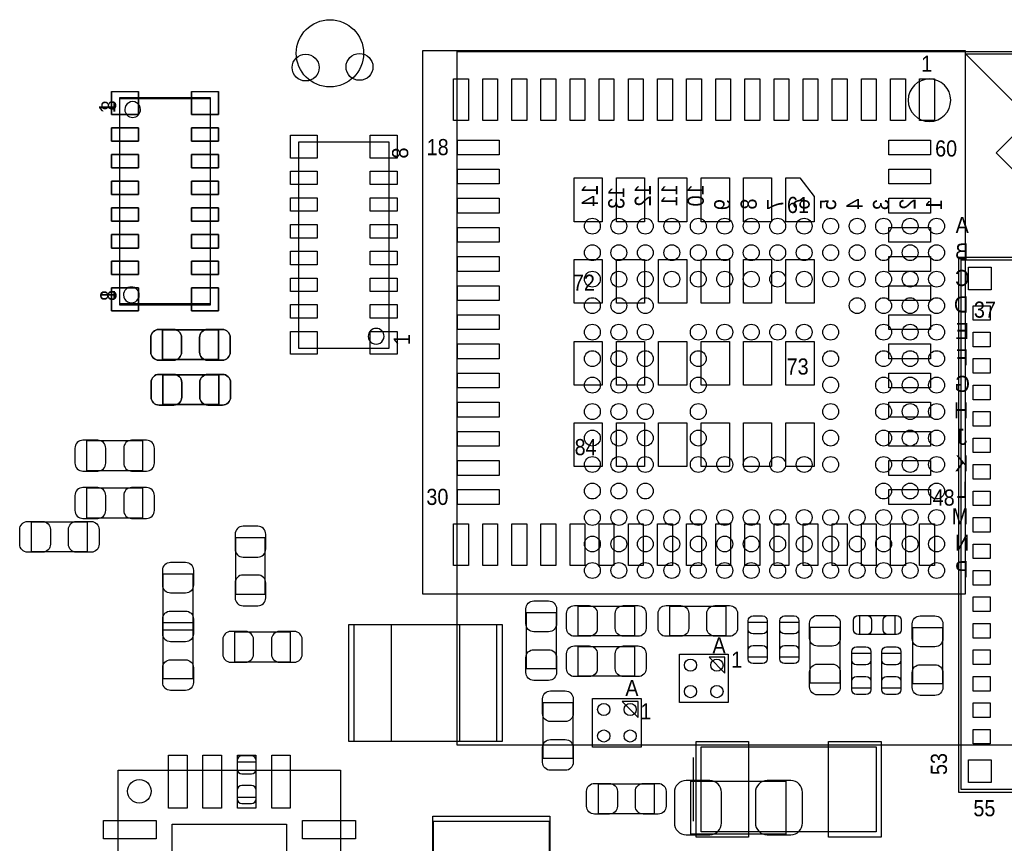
# Model space of a CAD drawing. Extents: x -4.8 to 86.5, y 33.6 to 84.1.
# Tile 8 of 11: x 42.1 to 60.7, y 50.8 to 66.4. Entities that reach past the tile are written whole.
import ezdxf
from ezdxf.enums import TextEntityAlignment as Align

# ---------------------------------------------------------------- set-up
doc = ezdxf.new("R2010")
doc.units = 0
for name, color, linetype in [('PG_ASSEMBLY_BOTTOM', 253, 'CONTINUOUS'), ('PG_ASSEMBLY_TOP', 33, 'CONTINUOUS'), ('PIN_BOTTOM', 211, 'CONTINUOUS'), ('PIN_TOP', 173, 'CONTINUOUS')]:
    doc.layers.add(name, color=color, linetype=linetype)

msp = doc.modelspace()

# ---------------------------------------------------------------- linework, layer by layer
at = {"layer": 'PG_ASSEMBLY_BOTTOM'}
for points in [[(50.37328, 52.655978), (50.37328, 65.756028), (61.973206, 65.756028), (61.973206, 52.655978)], [(61.924438, 63.755016), (61.924438, 65.706244), (59.973464, 65.706244)], [(44.002452, 60.967366), (44.002452, 64.868806), (45.704252, 64.868806), (45.704252, 60.967366)]]:
    msp.add_lwpolyline(points, close=True, dxfattribs=at)
msp.add_lwpolyline([(44.368466, 61.15812, 0.999739), (44.069508, 61.158374, 1.000261), (44.368466, 61.15812)], format="xyb", dxfattribs=at)
for points in [[(45.86605, 59.936888), (45.86605, 60.496704), (44.805854, 60.496704), (44.805854, 59.936888), (45.86605, 59.936888)], [(45.87113, 59.088528), (45.87113, 59.648344), (44.810934, 59.648344), (44.810934, 59.088528), (45.87113, 59.088528)], [(44.43349, 57.843928), (44.43349, 58.403744), (43.373294, 58.403744), (43.373294, 57.843928), (44.43349, 57.843928)], [(44.43349, 56.949848), (44.43349, 57.509664), (43.373294, 57.509664), (43.373294, 56.949848), (44.43349, 56.949848)], [(46.746668, 56.570118), (46.186852, 56.570118), (46.186852, 55.509922), (46.746668, 55.509922), (46.746668, 56.570118)], [(46.1645, 54.79415), (46.1645, 54.234334), (47.224696, 54.234334), (47.224696, 54.79415), (46.1645, 54.79415)], [(46.575218, 52.337462), (46.215046, 52.337462), (46.215046, 51.67757), (46.575218, 51.67757), (46.575218, 52.337462)]]:
    msp.add_lwpolyline(points, dxfattribs=at)
at = {"layer": 'PG_ASSEMBLY_BOTTOM', "const_width": 0.024892}
msp.add_lwpolyline([(56.581802, 50.978054), (56.581802, 51.978306), (54.781958, 51.978306), (54.781958, 50.978054), (56.581802, 50.978054)], dxfattribs=at)
at = {"layer": 'PG_ASSEMBLY_TOP'}
for points in [[(49.718214, 65.767966), (49.718214, 55.51805), (59.96813, 55.51805), (59.96813, 65.767966)], [(44.002452, 64.889126), (45.704252, 64.889126), (45.704252, 60.987686), (44.002452, 60.987686)], [(49.080928, 60.146946), (47.379128, 60.146946), (47.379128, 64.048386), (49.080928, 64.048386)], [(69.939408, 61.868304), (59.839352, 61.868304), (59.839352, 51.768248), (69.939408, 51.768248)], [(55.425848, 54.319678), (55.125874, 54.319678), (55.425848, 54.019704)], [(53.788056, 53.481478), (53.488082, 53.481478), (53.788056, 53.181504)], [(54.977792, 51.024536), (54.977792, 52.624736), (58.279792, 52.624736), (58.279792, 51.024536)]]:
    msp.add_lwpolyline(points, close=True, dxfattribs=at)
for points in [[(59.689492, 64.834008, 1), (58.886852, 64.834008, 1)], [(44.59351, 51.787298, -0.414271), (44.36999, 51.563778, -0.414144), (44.14647, 51.787298, -0.414156), (44.36999, 52.010818, -0.414144)]]:
    msp.add_lwpolyline(points, format="xyb", close=True, dxfattribs=at)
for points in [[(62.344808, 64.55918), (61.087508, 63.30188), (60.54852, 63.840868), (61.80582, 65.098168), (62.344808, 64.55918)], [(59.88939, 51.818286), (59.88939, 61.818266), (69.88937, 61.818266), (69.88937, 51.818286), (59.88939, 51.818286)], [(45.86605, 60.496704), (45.86605, 59.936888), (44.805854, 59.936888), (44.805854, 60.496704), (45.86605, 60.496704)], [(45.87113, 59.648344), (45.87113, 59.088528), (44.810934, 59.088528), (44.810934, 59.648344), (45.87113, 59.648344)], [(44.819824, 55.891176), (45.37964, 55.891176), (45.37964, 54.83098), (44.819824, 54.83098), (44.819824, 55.891176)], [(53.71719, 55.283608), (53.71719, 54.723792), (52.656994, 54.723792), (52.656994, 55.283608), (53.71719, 55.283608)], [(55.44439, 55.283608), (55.44439, 54.723792), (54.384194, 54.723792), (54.384194, 55.283608), (55.44439, 55.283608)], [(51.677824, 55.16118), (52.23764, 55.16118), (52.23764, 54.100984), (51.677824, 54.100984), (51.677824, 55.16118)], [(58.635646, 55.107586), (58.635646, 54.747414), (57.975754, 54.747414), (57.975754, 55.107586), (58.635646, 55.107586)], [(45.37964, 53.910992), (44.819824, 53.910992), (44.819824, 54.971188), (45.37964, 54.971188), (45.37964, 53.910992)], [(48.421036, 52.731416), (51.121056, 52.731416), (51.121056, 54.93131), (48.421036, 54.93131), (48.421036, 52.731416)], [(55.867046, 54.978046), (56.227218, 54.978046), (56.227218, 54.318154), (55.867046, 54.318154), (55.867046, 54.978046)], [(56.463946, 54.978046), (56.824118, 54.978046), (56.824118, 54.318154), (56.463946, 54.318154), (56.463946, 54.978046)], [(57.034684, 54.888638), (57.5945, 54.888638), (57.5945, 53.828442), (57.034684, 53.828442), (57.034684, 54.888638)], [(58.972704, 54.87797), (59.53252, 54.87797), (59.53252, 53.817774), (58.972704, 53.817774), (58.972704, 54.87797)], [(53.71719, 54.521608), (53.71719, 53.961792), (52.656994, 53.961792), (52.656994, 54.521608), (53.71719, 54.521608)], [(54.56682, 54.378606), (55.484776, 54.378606), (55.484776, 53.46065), (54.56682, 53.46065), (54.56682, 54.378606)], [(57.820306, 54.393846), (58.180478, 54.393846), (58.180478, 53.733954), (57.820306, 53.733954), (57.820306, 54.393846)], [(58.389012, 54.393846), (58.749184, 54.393846), (58.749184, 53.733954), (58.389012, 53.733954), (58.389012, 54.393846)], [(51.992784, 53.463698), (52.5526, 53.463698), (52.5526, 52.403502), (51.992784, 52.403502), (51.992784, 53.463698)], [(52.929028, 53.540406), (53.846984, 53.540406), (53.846984, 52.62245), (52.929028, 52.62245), (52.929028, 53.540406)], [(54.827932, 52.424076), (54.827932, 51.225196)], [(43.96994, 52.187348), (48.170084, 52.187348)], [(43.96994, 47.987204), (43.96994, 52.187348)], [(48.170084, 52.187348), (48.170084, 47.987204)], [(52.115466, 48.518826), (52.115466, 51.218846), (49.915572, 51.218846), (49.915572, 48.518826), (52.115466, 48.518826)]]:
    msp.add_lwpolyline(points, dxfattribs=at)
for points in [[(44.39285, 64.658494, 1.000261), (44.093892, 64.65824, 0.999739), (44.39285, 64.658494)], [(48.989488, 60.377578, 0.999739), (48.69053, 60.377832, 1.000261), (48.989488, 60.377578)]]:
    msp.add_lwpolyline(points, format="xyb", dxfattribs=at)
at = {"layer": 'PG_ASSEMBLY_TOP', "const_width": 0.024892}
for points in [[(42.329862, 56.311292), (42.329862, 56.871108), (43.390058, 56.871108), (43.390058, 56.311292), (42.329862, 56.311292)], [(53.0352, 51.366928), (53.0352, 51.926744), (54.095396, 51.926744), (54.095396, 51.366928), (53.0352, 51.366928)]]:
    msp.add_lwpolyline(points, dxfattribs=at)
at = {"layer": 'PIN_BOTTOM'}
for points in [[(44.352972, 64.995806), (43.844972, 64.995806), (43.844972, 64.564006), (44.352972, 64.564006)], [(45.353732, 64.564006), (45.861732, 64.564006), (45.861732, 64.995806), (45.353732, 64.995806)], [(43.844972, 64.061086), (44.352972, 64.061086), (44.352972, 64.315086), (43.844972, 64.315086)], [(45.353732, 64.061086), (45.861732, 64.061086), (45.861732, 64.315086), (45.353732, 64.315086)], [(43.844972, 63.558166), (44.352972, 63.558166), (44.352972, 63.812166), (43.844972, 63.812166)], [(45.353732, 63.558166), (45.861732, 63.558166), (45.861732, 63.812166), (45.353732, 63.812166)], [(43.844972, 63.052706), (44.352972, 63.052706), (44.352972, 63.306706), (43.844972, 63.306706)], [(45.353732, 63.052706), (45.861732, 63.052706), (45.861732, 63.306706), (45.353732, 63.306706)], [(43.844972, 62.549786), (44.352972, 62.549786), (44.352972, 62.803786), (43.844972, 62.803786)], [(45.353732, 62.549786), (45.861732, 62.549786), (45.861732, 62.803786), (45.353732, 62.803786)], [(43.844972, 62.044326), (44.352972, 62.044326), (44.352972, 62.298326), (43.844972, 62.298326)], [(45.353732, 62.044326), (45.861732, 62.044326), (45.861732, 62.298326), (45.353732, 62.298326)], [(43.844972, 61.541406), (44.352972, 61.541406), (44.352972, 61.795406), (43.844972, 61.795406)], [(45.353732, 61.541406), (45.861732, 61.541406), (45.861732, 61.795406), (45.353732, 61.795406)], [(44.352972, 61.289946), (43.844972, 61.289946), (43.844972, 60.858146), (44.352972, 60.858146)], [(45.353732, 60.858146), (45.861732, 60.858146), (45.861732, 61.289946), (45.353732, 61.289946)]]:
    msp.add_lwpolyline(points, close=True, dxfattribs=at)
for points in [[(44.736004, 59.926728), (45.015912, 59.926728, 0.414846), (45.166026, 60.076842), (45.166026, 60.35675, 0.414846), (45.015912, 60.506864), (44.736004, 60.506864, 0.414846), (44.58589, 60.35675), (44.58589, 60.076842, 0.414846)], [(45.9359, 60.506864), (45.655992, 60.506864, 0.414846), (45.505878, 60.35675), (45.505878, 60.076842, 0.414846), (45.655992, 59.926728), (45.9359, 59.926728, 0.414846), (46.086014, 60.076842), (46.086014, 60.35675, 0.414846)], [(44.741084, 59.078368), (45.020992, 59.078368, 0.414846), (45.171106, 59.228482), (45.171106, 59.50839, 0.414846), (45.020992, 59.658504), (44.741084, 59.658504, 0.414846), (44.59097, 59.50839), (44.59097, 59.228482, 0.414846)], [(45.94098, 59.658504), (45.661072, 59.658504, 0.414846), (45.510958, 59.50839), (45.510958, 59.228482, 0.414846), (45.661072, 59.078368), (45.94098, 59.078368, 0.414846), (46.091094, 59.228482), (46.091094, 59.50839, 0.414846)], [(43.303444, 57.833768), (43.583352, 57.833768, 0.414846), (43.733466, 57.983882), (43.733466, 58.26379, 0.414846), (43.583352, 58.413904), (43.303444, 58.413904, 0.414846), (43.15333, 58.26379), (43.15333, 57.983882, 0.414846)], [(44.50334, 58.413904), (44.223432, 58.413904, 0.414846), (44.073318, 58.26379), (44.073318, 57.983882, 0.414846), (44.223432, 57.833768), (44.50334, 57.833768, 0.414846), (44.653454, 57.983882), (44.653454, 58.26379, 0.414846)], [(43.303444, 56.939688), (43.583352, 56.939688, 0.414846), (43.733466, 57.089802), (43.733466, 57.36971, 0.414846), (43.583352, 57.519824), (43.303444, 57.519824, 0.414846), (43.15333, 57.36971), (43.15333, 57.089802, 0.414846)], [(44.50334, 57.519824), (44.223432, 57.519824, 0.414846), (44.073318, 57.36971), (44.073318, 57.089802, 0.414846), (44.223432, 56.939688), (44.50334, 56.939688, 0.414846), (44.653454, 57.089802), (44.653454, 57.36971, 0.414846)], [(46.176692, 56.639968), (46.176692, 56.36006, 0.414846), (46.326806, 56.209946), (46.606714, 56.209946, 0.414846), (46.756828, 56.36006), (46.756828, 56.639968, 0.414846), (46.606714, 56.790082), (46.326806, 56.790082, 0.414846)], [(46.756828, 55.440072), (46.756828, 55.71998, 0.414846), (46.606714, 55.870094), (46.326806, 55.870094, 0.414846), (46.176692, 55.71998), (46.176692, 55.440072, 0.414846), (46.326806, 55.289958), (46.606714, 55.289958, 0.414846)], [(46.09465, 54.224174), (46.374558, 54.224174, 0.414846), (46.524672, 54.374288), (46.524672, 54.654196, 0.414846), (46.374558, 54.80431), (46.09465, 54.80431, 0.414846), (45.944536, 54.654196), (45.944536, 54.374288, 0.414846)], [(47.294546, 54.80431), (47.014638, 54.80431, 0.414846), (46.864524, 54.654196), (46.864524, 54.374288, 0.414846), (47.014638, 54.224174), (47.294546, 54.224174, 0.414846), (47.44466, 54.374288), (47.44466, 54.654196, 0.414846)], [(46.215046, 52.367434), (46.215046, 52.207414, 0.413587), (46.305216, 52.117498), (46.485048, 52.117498, 0.413587), (46.575218, 52.207414), (46.575218, 52.367434, 0.413587), (46.485048, 52.45735), (46.305216, 52.45735, 0.413587)], [(46.575218, 51.647598), (46.575218, 51.807618, 0.413587), (46.485048, 51.897534), (46.305216, 51.897534, 0.413587), (46.215046, 51.807618), (46.215046, 51.647598, 0.413587), (46.305216, 51.557682), (46.485048, 51.557682, 0.413587)], [(54.691788, 50.968148), (55.141876, 50.968148, 0.414414), (55.36184, 51.188112), (55.36184, 51.768248, 0.414414), (55.141876, 51.988212), (54.691788, 51.988212, 0.414414), (54.471824, 51.768248), (54.471824, 51.188112, 0.414414)], [(56.671972, 51.988212), (56.221884, 51.988212, 0.414414), (56.00192, 51.768248), (56.00192, 51.188112, 0.414414), (56.221884, 50.968148), (56.671972, 50.968148, 0.414414), (56.891936, 51.188112), (56.891936, 51.768248, 0.414414)]]:
    msp.add_lwpolyline(points, format="xyb", close=True, dxfattribs=at)
for centre, radius in [((47.510192, 65.451736), 0.254), ((48.526192, 65.464436), 0.254), ((52.92344, 62.45606), 0.149987), ((53.423312, 62.45606), 0.149987), ((53.923438, 62.45606), 0.149987), ((54.42331, 62.45606), 0.149987), ((54.923436, 62.45606), 0.149987), ((55.423308, 62.45606), 0.149987), ((55.923434, 62.45606), 0.149987), ((56.423306, 62.45606), 0.149987), ((56.923432, 62.45606), 0.149987), ((57.423304, 62.45606), 0.149987), ((57.92343, 62.45606), 0.149987), ((58.423302, 62.45606), 0.149987), ((58.923428, 62.45606), 0.149987), ((59.4233, 62.45606), 0.149987), ((52.92344, 61.956188), 0.149987), ((53.423312, 61.956188), 0.149987), ((53.923438, 61.956188), 0.149987), ((54.42331, 61.956188), 0.149987), ((54.923436, 61.956188), 0.149987), ((55.423308, 61.956188), 0.149987), ((55.923434, 61.956188), 0.149987), ((56.423306, 61.956188), 0.149987), ((56.923432, 61.956188), 0.149987), ((57.423304, 61.956188), 0.149987), ((57.92343, 61.956188), 0.149987), ((58.423302, 61.956188), 0.149987), ((58.923428, 61.956188), 0.149987), ((59.4233, 61.956188), 0.149987), ((52.92344, 61.456062), 0.149987), ((53.423312, 61.456062), 0.149987), ((53.923438, 61.456062), 0.149987), ((54.42331, 61.456062), 0.149987), ((54.923436, 61.456062), 0.149987), ((55.423308, 61.456062), 0.149987), ((55.923434, 61.456062), 0.149987), ((56.423306, 61.456062), 0.149987), ((56.923432, 61.456062), 0.149987), ((57.423304, 61.456062), 0.149987), ((57.92343, 61.456062), 0.149987), ((58.423302, 61.456062), 0.149987), ((58.923428, 61.456062), 0.149987), ((59.4233, 61.456062), 0.149987), ((52.92344, 60.95619), 0.149987), ((53.423312, 60.95619), 0.149987), ((53.923438, 60.95619), 0.149987), ((57.92343, 60.95619), 0.149987), ((58.423302, 60.95619), 0.149987), ((58.923428, 60.95619), 0.149987), ((59.4233, 60.95619), 0.149987), ((52.92344, 60.456064), 0.149987), ((53.423312, 60.456064), 0.149987), ((53.923438, 60.456064), 0.149987), ((54.923436, 60.456064), 0.149987), ((55.423308, 60.456064), 0.149987), ((55.923434, 60.456064), 0.149987), ((56.423306, 60.456064), 0.149987), ((56.923432, 60.456064), 0.149987), ((57.423304, 60.456064), 0.149987), ((58.423302, 60.456064), 0.149987), ((58.923428, 60.456064), 0.149987), ((59.4233, 60.456064), 0.149987), ((52.92344, 59.956192), 0.149987), ((53.423312, 59.956192), 0.149987), ((53.923438, 59.956192), 0.149987), ((54.923436, 59.956192), 0.149987), ((57.423304, 59.956192), 0.149987), ((58.423302, 59.956192), 0.149987), ((58.923428, 59.956192), 0.149987), ((59.4233, 59.956192), 0.149987), ((52.92344, 59.456066), 0.149987), ((53.423312, 59.456066), 0.149987), ((53.923438, 59.456066), 0.149987), ((54.923436, 59.456066), 0.149987), ((57.423304, 59.456066), 0.149987), ((58.423302, 59.456066), 0.149987), ((58.923428, 59.456066), 0.149987), ((59.4233, 59.456066), 0.149987), ((52.92344, 58.956194), 0.149987), ((53.423312, 58.956194), 0.149987), ((53.923438, 58.956194), 0.149987), ((54.923436, 58.956194), 0.149987), ((57.423304, 58.956194), 0.149987), ((58.423302, 58.956194), 0.149987), ((58.923428, 58.956194), 0.149987), ((59.4233, 58.956194), 0.149987), ((52.92344, 58.456068), 0.149987), ((53.423312, 58.456068), 0.149987), ((53.923438, 58.456068), 0.149987), ((54.923436, 58.456068), 0.149987), ((57.423304, 58.456068), 0.149987), ((58.423302, 58.456068), 0.149987), ((58.923428, 58.456068), 0.149987), ((59.4233, 58.456068), 0.149987), ((52.92344, 57.956196), 0.149987), ((53.423312, 57.956196), 0.149987), ((53.923438, 57.956196), 0.149987), ((54.923436, 57.956196), 0.149987), ((55.423308, 57.956196), 0.149987), ((55.923434, 57.956196), 0.149987), ((56.423306, 57.956196), 0.149987), ((56.923432, 57.956196), 0.149987), ((57.423304, 57.956196), 0.149987), ((58.423302, 57.956196), 0.149987), ((58.923428, 57.956196), 0.149987), ((59.4233, 57.956196), 0.149987), ((52.92344, 57.45607), 0.149987), ((53.423312, 57.45607), 0.149987), ((53.923438, 57.45607), 0.149987), ((58.423302, 57.45607), 0.149987), ((58.923428, 57.45607), 0.149987), ((59.4233, 57.45607), 0.149987), ((52.92344, 56.956198), 0.149987), ((53.423312, 56.956198), 0.149987), ((53.923438, 56.956198), 0.149987), ((54.42331, 56.956198), 0.149987), ((54.923436, 56.956198), 0.149987), ((55.423308, 56.956198), 0.149987), ((55.923434, 56.956198), 0.149987), ((56.423306, 56.956198), 0.149987), ((56.923432, 56.956198), 0.149987), ((57.423304, 56.956198), 0.149987), ((57.92343, 56.956198), 0.149987), ((58.423302, 56.956198), 0.149987), ((58.923428, 56.956198), 0.149987), ((59.4233, 56.956198), 0.149987), ((52.92344, 56.456072), 0.149987), ((53.423312, 56.456072), 0.149987), ((53.923438, 56.456072), 0.149987), ((54.42331, 56.456072), 0.149987), ((54.923436, 56.456072), 0.149987), ((55.423308, 56.456072), 0.149987), ((55.923434, 56.456072), 0.149987), ((56.423306, 56.456072), 0.149987), ((56.923432, 56.456072), 0.149987), ((57.423304, 56.456072), 0.149987), ((57.92343, 56.456072), 0.149987), ((58.423302, 56.456072), 0.149987), ((58.923428, 56.456072), 0.149987), ((59.4233, 56.456072), 0.149987), ((52.92344, 55.9562), 0.149987), ((53.423312, 55.9562), 0.149987), ((53.923438, 55.9562), 0.149987), ((54.42331, 55.9562), 0.149987), ((54.923436, 55.9562), 0.149987), ((55.423308, 55.9562), 0.149987), ((55.923434, 55.9562), 0.149987), ((56.423306, 55.9562), 0.149987), ((56.923432, 55.9562), 0.149987), ((57.423304, 55.9562), 0.149987), ((57.92343, 55.9562), 0.149987), ((58.423302, 55.9562), 0.149987), ((58.923428, 55.9562), 0.149987), ((59.4233, 55.9562), 0.149987)]:
    msp.add_circle(centre, radius, dxfattribs=at)
at = {"layer": 'PIN_TOP'}
for points in [[(50.583592, 65.237868), (50.583592, 64.450468), (50.304192, 64.450468), (50.304192, 65.237868)], [(51.132232, 65.237868), (51.132232, 64.450468), (50.852832, 64.450468), (50.852832, 65.237868)], [(51.683412, 65.237868), (51.683412, 64.450468), (51.404012, 64.450468), (51.404012, 65.237868)], [(52.232052, 65.237868), (52.232052, 64.450468), (51.952652, 64.450468), (51.952652, 65.237868)], [(52.783232, 65.237868), (52.783232, 64.450468), (52.503832, 64.450468), (52.503832, 65.237868)], [(53.331872, 65.237868), (53.331872, 64.450468), (53.052472, 64.450468), (53.052472, 65.237868)], [(53.883052, 65.237868), (53.883052, 64.450468), (53.603652, 64.450468), (53.603652, 65.237868)], [(54.434232, 65.237868), (54.434232, 64.450468), (54.154832, 64.450468), (54.154832, 65.237868)], [(54.982872, 65.237868), (54.982872, 64.450468), (54.703472, 64.450468), (54.703472, 65.237868)], [(55.531512, 65.237868), (55.531512, 64.450468), (55.252112, 64.450468), (55.252112, 65.237868)], [(56.082692, 65.237868), (56.082692, 64.450468), (55.803292, 64.450468), (55.803292, 65.237868)], [(56.633872, 65.237868), (56.633872, 64.450468), (56.354472, 64.450468), (56.354472, 65.237868)], [(57.182512, 65.237868), (57.182512, 64.450468), (56.903112, 64.450468), (56.903112, 65.237868)], [(57.733692, 65.237868), (57.733692, 64.450468), (57.454292, 64.450468), (57.454292, 65.237868)], [(58.282332, 65.237868), (58.282332, 64.450468), (58.002932, 64.450468), (58.002932, 65.237868)], [(58.833512, 65.237868), (58.833512, 64.450468), (58.554112, 64.450468), (58.554112, 65.237868)], [(59.382152, 65.237868), (59.382152, 64.450468), (59.102752, 64.450468), (59.102752, 65.237868)], [(44.352972, 64.566546), (43.844972, 64.566546), (43.844972, 64.998346), (44.352972, 64.998346)], [(45.353732, 64.998346), (45.861732, 64.998346), (45.861732, 64.566546), (45.353732, 64.566546)], [(43.844972, 64.315086), (44.352972, 64.315086), (44.352972, 64.061086), (43.844972, 64.061086)], [(45.353732, 64.315086), (45.861732, 64.315086), (45.861732, 64.061086), (45.353732, 64.061086)], [(47.729648, 63.743586), (47.221648, 63.743586), (47.221648, 64.175386), (47.729648, 64.175386)], [(48.730408, 64.175386), (49.238408, 64.175386), (49.238408, 63.743586), (48.730408, 63.743586)], [(50.375312, 64.082168), (51.162712, 64.082168), (51.162712, 63.802768), (50.375312, 63.802768)], [(58.523632, 64.082168), (59.311032, 64.082168), (59.311032, 63.802768), (58.523632, 63.802768)], [(43.844972, 63.812166), (44.352972, 63.812166), (44.352972, 63.558166), (43.844972, 63.558166)], [(45.353732, 63.812166), (45.861732, 63.812166), (45.861732, 63.558166), (45.353732, 63.558166)], [(47.729648, 63.240666), (47.221648, 63.240666), (47.221648, 63.494666), (47.729648, 63.494666)], [(49.238408, 63.240666), (48.730408, 63.240666), (48.730408, 63.494666), (49.238408, 63.494666)], [(50.375312, 63.533528), (51.162712, 63.533528), (51.162712, 63.254128), (50.375312, 63.254128)], [(58.523632, 63.533528), (59.311032, 63.533528), (59.311032, 63.254128), (58.523632, 63.254128)], [(43.844972, 63.306706), (44.352972, 63.306706), (44.352972, 63.052706), (43.844972, 63.052706)], [(45.353732, 63.306706), (45.861732, 63.306706), (45.861732, 63.052706), (45.353732, 63.052706)], [(53.110892, 63.367158), (53.110892, 62.541658), (52.577492, 62.541658), (52.577492, 63.367158)], [(53.910992, 63.367158), (53.910992, 62.541658), (53.377592, 62.541658), (53.377592, 63.367158)], [(54.708552, 63.367158), (54.708552, 62.541658), (54.175152, 62.541658), (54.175152, 63.367158)], [(55.511192, 63.367158), (55.511192, 62.541658), (54.977792, 62.541658), (54.977792, 63.367158)], [(56.308752, 63.367158), (56.308752, 62.541658), (55.775352, 62.541658), (55.775352, 63.367158)], [(56.575452, 63.367158), (56.842152, 63.367158), (57.108852, 63.017908), (57.108852, 62.541658), (56.575452, 62.541658)], [(47.729648, 62.737746), (47.221648, 62.737746), (47.221648, 62.991746), (47.729648, 62.991746)], [(49.238408, 62.737746), (48.730408, 62.737746), (48.730408, 62.991746), (49.238408, 62.991746)], [(50.375312, 62.982348), (51.162712, 62.982348), (51.162712, 62.702948), (50.375312, 62.702948)], [(58.523632, 62.982348), (59.311032, 62.982348), (59.311032, 62.702948), (58.523632, 62.702948)], [(43.844972, 62.803786), (44.352972, 62.803786), (44.352972, 62.549786), (43.844972, 62.549786)], [(45.353732, 62.803786), (45.861732, 62.803786), (45.861732, 62.549786), (45.353732, 62.549786)], [(47.729648, 62.232286), (47.221648, 62.232286), (47.221648, 62.486286), (47.729648, 62.486286)], [(49.238408, 62.232286), (48.730408, 62.232286), (48.730408, 62.486286), (49.238408, 62.486286)], [(43.844972, 62.298326), (44.352972, 62.298326), (44.352972, 62.044326), (43.844972, 62.044326)], [(45.353732, 62.298326), (45.861732, 62.298326), (45.861732, 62.044326), (45.353732, 62.044326)], [(50.375312, 62.433708), (51.162712, 62.433708), (51.162712, 62.154308), (50.375312, 62.154308)], [(58.523632, 62.433708), (59.311032, 62.433708), (59.311032, 62.154308), (58.523632, 62.154308)], [(47.729648, 61.729366), (47.221648, 61.729366), (47.221648, 61.983366), (47.729648, 61.983366)], [(49.238408, 61.729366), (48.730408, 61.729366), (48.730408, 61.983366), (49.238408, 61.983366)], [(43.844972, 61.795406), (44.352972, 61.795406), (44.352972, 61.541406), (43.844972, 61.541406)], [(45.353732, 61.795406), (45.861732, 61.795406), (45.861732, 61.541406), (45.353732, 61.541406)], [(50.375312, 61.882528), (51.162712, 61.882528), (51.162712, 61.603128), (50.375312, 61.603128)], [(53.110892, 61.830458), (53.110892, 61.004958), (52.577492, 61.004958), (52.577492, 61.830458)], [(53.910992, 61.830458), (53.910992, 61.004958), (53.377592, 61.004958), (53.377592, 61.830458)], [(54.708552, 61.830458), (54.708552, 61.004958), (54.175152, 61.004958), (54.175152, 61.830458)], [(55.511192, 61.830458), (55.511192, 61.004958), (54.977792, 61.004958), (54.977792, 61.830458)], [(56.308752, 61.830458), (56.308752, 61.004958), (55.775352, 61.004958), (55.775352, 61.830458)], [(57.108852, 61.830458), (57.108852, 61.004958), (56.575452, 61.004958), (56.575452, 61.830458)], [(58.523632, 61.882528), (59.311032, 61.882528), (59.311032, 61.603128), (58.523632, 61.603128)], [(60.028201, 61.679963), (60.452127, 61.679963), (60.452127, 61.256037), (60.028201, 61.256037)], [(47.729648, 61.223906), (47.221648, 61.223906), (47.221648, 61.477906), (47.729648, 61.477906)], [(49.238408, 61.223906), (48.730408, 61.223906), (48.730408, 61.477906), (49.238408, 61.477906)], [(44.352972, 60.860686), (43.844972, 60.860686), (43.844972, 61.292486), (44.352972, 61.292486)], [(45.353732, 61.292486), (45.861732, 61.292486), (45.861732, 60.860686), (45.353732, 60.860686)], [(50.375312, 61.331348), (51.162712, 61.331348), (51.162712, 61.051948), (50.375312, 61.051948)], [(58.523632, 61.331348), (59.311032, 61.331348), (59.311032, 61.051948), (58.523632, 61.051948)], [(47.729648, 60.720986), (47.221648, 60.720986), (47.221648, 60.974986), (47.729648, 60.974986)], [(49.238408, 60.720986), (48.730408, 60.720986), (48.730408, 60.974986), (49.238408, 60.974986)], [(60.111894, 60.955809), (60.437014, 60.955809), (60.437014, 60.680727), (60.111894, 60.680727)], [(50.375312, 60.782708), (51.162712, 60.782708), (51.162712, 60.503308), (50.375312, 60.503308)], [(58.523632, 60.782708), (59.311032, 60.782708), (59.311032, 60.503308), (58.523632, 60.503308)], [(47.729648, 60.037726), (47.221648, 60.037726), (47.221648, 60.469526), (47.729648, 60.469526)], [(48.730408, 60.469526), (49.238408, 60.469526), (49.238408, 60.037726), (48.730408, 60.037726)], [(60.111894, 60.455937), (60.437014, 60.455937), (60.437014, 60.180855), (60.111894, 60.180855)], [(53.110892, 60.281058), (53.110892, 59.455558), (52.577492, 59.455558), (52.577492, 60.281058)], [(53.910992, 60.281058), (53.910992, 59.455558), (53.377592, 59.455558), (53.377592, 60.281058)], [(54.708552, 60.281058), (54.708552, 59.455558), (54.175152, 59.455558), (54.175152, 60.281058)], [(55.511192, 60.281058), (55.511192, 59.455558), (54.977792, 59.455558), (54.977792, 60.281058)], [(56.308752, 60.281058), (56.308752, 59.455558), (55.775352, 59.455558), (55.775352, 60.281058)], [(57.108852, 60.281058), (57.108852, 59.455558), (56.575452, 59.455558), (56.575452, 60.281058)], [(50.375312, 60.234068), (51.162712, 60.234068), (51.162712, 59.954668), (50.375312, 59.954668)], [(58.523632, 60.234068), (59.311032, 60.234068), (59.311032, 59.954668), (58.523632, 59.954668)], [(60.111894, 59.955811), (60.437014, 59.955811), (60.437014, 59.680729), (60.111894, 59.680729)], [(50.375312, 59.682888), (51.162712, 59.682888), (51.162712, 59.403488), (50.375312, 59.403488)], [(58.523632, 59.682888), (59.311032, 59.682888), (59.311032, 59.403488), (58.523632, 59.403488)], [(60.111894, 59.455939), (60.437014, 59.455939), (60.437014, 59.180857), (60.111894, 59.180857)], [(50.375312, 59.131708), (51.162712, 59.131708), (51.162712, 58.852308), (50.375312, 58.852308)], [(58.523632, 59.131708), (59.311032, 59.131708), (59.311032, 58.852308), (58.523632, 58.852308)], [(60.111894, 58.955813), (60.437014, 58.955813), (60.437014, 58.680731), (60.111894, 58.680731)], [(50.375312, 58.583068), (51.162712, 58.583068), (51.162712, 58.303668), (50.375312, 58.303668)], [(53.110892, 58.744358), (53.110892, 57.918858), (52.577492, 57.918858), (52.577492, 58.744358)], [(53.910992, 58.744358), (53.910992, 57.918858), (53.377592, 57.918858), (53.377592, 58.744358)], [(54.708552, 58.744358), (54.708552, 57.918858), (54.175152, 57.918858), (54.175152, 58.744358)], [(55.511192, 58.744358), (55.511192, 57.918858), (54.977792, 57.918858), (54.977792, 58.744358)], [(56.308752, 58.744358), (56.308752, 57.918858), (55.775352, 57.918858), (55.775352, 58.744358)], [(57.108852, 58.744358), (57.108852, 57.918858), (56.575452, 57.918858), (56.575452, 58.744358)], [(58.523632, 58.583068), (59.311032, 58.583068), (59.311032, 58.303668), (58.523632, 58.303668)], [(60.111894, 58.455941), (60.437014, 58.455941), (60.437014, 58.180859), (60.111894, 58.180859)], [(50.375312, 58.031888), (51.162712, 58.031888), (51.162712, 57.752488), (50.375312, 57.752488)], [(58.523632, 58.031888), (59.311032, 58.031888), (59.311032, 57.752488), (58.523632, 57.752488)], [(60.111894, 57.955815), (60.437014, 57.955815), (60.437014, 57.680733), (60.111894, 57.680733)], [(50.375312, 57.483248), (51.162712, 57.483248), (51.162712, 57.203848), (50.375312, 57.203848)], [(58.523632, 57.483248), (59.311032, 57.483248), (59.311032, 57.203848), (58.523632, 57.203848)], [(60.111894, 57.455943), (60.437014, 57.455943), (60.437014, 57.180861), (60.111894, 57.180861)], [(60.111894, 56.955817), (60.437014, 56.955817), (60.437014, 56.680735), (60.111894, 56.680735)], [(50.583592, 56.835548), (50.583592, 56.048148), (50.304192, 56.048148), (50.304192, 56.835548)], [(51.132232, 56.835548), (51.132232, 56.048148), (50.852832, 56.048148), (50.852832, 56.835548)], [(51.683412, 56.835548), (51.683412, 56.048148), (51.404012, 56.048148), (51.404012, 56.835548)], [(52.232052, 56.835548), (52.232052, 56.048148), (51.952652, 56.048148), (51.952652, 56.835548)], [(52.783232, 56.835548), (52.783232, 56.048148), (52.503832, 56.048148), (52.503832, 56.835548)], [(53.331872, 56.835548), (53.331872, 56.048148), (53.052472, 56.048148), (53.052472, 56.835548)], [(53.883052, 56.835548), (53.883052, 56.048148), (53.603652, 56.048148), (53.603652, 56.835548)], [(54.434232, 56.835548), (54.434232, 56.048148), (54.154832, 56.048148), (54.154832, 56.835548)], [(54.982872, 56.835548), (54.982872, 56.048148), (54.703472, 56.048148), (54.703472, 56.835548)], [(55.531512, 56.835548), (55.531512, 56.048148), (55.252112, 56.048148), (55.252112, 56.835548)], [(56.082692, 56.835548), (56.082692, 56.048148), (55.803292, 56.048148), (55.803292, 56.835548)], [(56.633872, 56.835548), (56.633872, 56.048148), (56.354472, 56.048148), (56.354472, 56.835548)], [(57.182512, 56.835548), (57.182512, 56.048148), (56.903112, 56.048148), (56.903112, 56.835548)], [(57.733692, 56.835548), (57.733692, 56.048148), (57.454292, 56.048148), (57.454292, 56.835548)], [(58.282332, 56.835548), (58.282332, 56.048148), (58.002932, 56.048148), (58.002932, 56.835548)], [(58.833512, 56.835548), (58.833512, 56.048148), (58.554112, 56.048148), (58.554112, 56.835548)], [(59.382152, 56.835548), (59.382152, 56.048148), (59.102752, 56.048148), (59.102752, 56.835548)], [(60.111894, 56.455691), (60.437014, 56.455691), (60.437014, 56.180609), (60.111894, 56.180609)], [(60.111894, 55.955819), (60.437014, 55.955819), (60.437014, 55.680737), (60.111894, 55.680737)], [(60.111894, 55.455693), (60.437014, 55.455693), (60.437014, 55.180611), (60.111894, 55.180611)], [(48.321976, 52.72659), (48.321976, 54.93639), (49.122076, 54.93639), (49.122076, 52.72659)], [(50.420016, 52.72659), (50.420016, 54.93639), (51.220116, 54.93639), (51.220116, 52.72659)], [(60.111894, 54.955821), (60.437014, 54.955821), (60.437014, 54.680739), (60.111894, 54.680739)], [(60.111894, 54.455695), (60.437014, 54.455695), (60.437014, 54.180613), (60.111894, 54.180613)], [(60.111894, 53.955823), (60.437014, 53.955823), (60.437014, 53.680741), (60.111894, 53.680741)], [(60.111894, 53.455697), (60.437014, 53.455697), (60.437014, 53.180615), (60.111894, 53.180615)], [(60.111894, 52.955825), (60.437014, 52.955825), (60.437014, 52.680743), (60.111894, 52.680743)], [(54.883812, 50.922936), (54.883812, 52.726336), (55.874412, 52.726336), (55.874412, 50.922936)], [(57.383172, 50.922936), (57.383172, 52.726336), (58.373772, 52.726336), (58.373772, 50.922936)], [(44.9199, 51.467258), (44.9199, 52.467256), (45.269912, 52.467256), (45.269912, 51.467258)], [(45.569886, 51.467258), (45.569886, 52.467256), (45.919898, 52.467256), (45.919898, 51.467258)], [(46.220126, 51.467258), (46.220126, 52.467256), (46.570138, 52.467256), (46.570138, 51.467258)], [(46.870112, 51.467258), (46.870112, 52.467256), (47.220124, 52.467256), (47.220124, 51.467258)], [(60.027566, 51.956462), (60.027566, 52.380388), (60.451492, 52.380388), (60.451492, 51.956462)], [(52.120292, 50.517806), (49.910492, 50.517806), (49.910492, 51.317906), (52.120292, 51.317906)], [(43.689778, 50.887376), (43.689778, 51.237388), (44.689776, 51.237388), (44.689776, 50.887376)], [(44.990004, 49.007268), (44.990004, 51.167284), (47.15002, 51.167284), (47.15002, 49.007268)], [(47.449994, 50.887376), (47.449994, 51.237388), (48.449992, 51.237388), (48.449992, 50.887376)]]:
    msp.add_lwpolyline(points, close=True, dxfattribs=at)
for points in [[(44.736004, 60.506864), (45.015912, 60.506864, -0.414846), (45.166026, 60.35675), (45.166026, 60.076842, -0.414846), (45.015912, 59.926728), (44.736004, 59.926728, -0.414846), (44.58589, 60.076842), (44.58589, 60.35675, -0.414846)], [(45.9359, 59.926728), (45.655992, 59.926728, -0.414846), (45.505878, 60.076842), (45.505878, 60.35675, -0.414846), (45.655992, 60.506864), (45.9359, 60.506864, -0.414846), (46.086014, 60.35675), (46.086014, 60.076842, -0.414846)], [(44.741084, 59.658504), (45.020992, 59.658504, -0.414846), (45.171106, 59.50839), (45.171106, 59.228482, -0.414846), (45.020992, 59.078368), (44.741084, 59.078368, -0.414846), (44.59097, 59.228482), (44.59097, 59.50839, -0.414846)], [(45.94098, 59.078368), (45.661072, 59.078368, -0.414846), (45.510958, 59.228482), (45.510958, 59.50839, -0.414846), (45.661072, 59.658504), (45.94098, 59.658504, -0.414846), (46.091094, 59.50839), (46.091094, 59.228482, -0.414846)], [(42.260012, 56.881268), (42.53992, 56.881268, -0.414846), (42.690034, 56.731154), (42.690034, 56.451246, -0.414846), (42.53992, 56.301132), (42.260012, 56.301132, -0.414846), (42.109898, 56.451246), (42.109898, 56.731154, -0.414846)], [(43.459908, 56.301132), (43.18, 56.301132, -0.414846), (43.029886, 56.451246), (43.029886, 56.731154, -0.414846), (43.18, 56.881268), (43.459908, 56.881268, -0.414846), (43.610022, 56.731154), (43.610022, 56.451246, -0.414846)], [(45.3898, 55.961026), (45.3898, 55.681118, -0.414846), (45.239686, 55.531004), (44.959778, 55.531004, -0.414846), (44.809664, 55.681118), (44.809664, 55.961026, -0.414846), (44.959778, 56.11114), (45.239686, 56.11114, -0.414846)], [(52.2478, 55.23103), (52.2478, 54.951122, -0.414846), (52.097686, 54.801008), (51.817778, 54.801008, -0.414846), (51.667664, 54.951122), (51.667664, 55.23103, -0.414846), (51.817778, 55.381144), (52.097686, 55.381144, -0.414846)], [(52.587144, 55.293768), (52.867052, 55.293768, -0.414846), (53.017166, 55.143654), (53.017166, 54.863746, -0.414846), (52.867052, 54.713632), (52.587144, 54.713632, -0.414846), (52.43703, 54.863746), (52.43703, 55.143654, -0.414846)], [(53.78704, 54.713632), (53.507132, 54.713632, -0.414846), (53.357018, 54.863746), (53.357018, 55.143654, -0.414846), (53.507132, 55.293768), (53.78704, 55.293768, -0.414846), (53.937154, 55.143654), (53.937154, 54.863746, -0.414846)], [(54.314344, 55.293768), (54.594252, 55.293768, -0.414846), (54.744366, 55.143654), (54.744366, 54.863746, -0.414846), (54.594252, 54.713632), (54.314344, 54.713632, -0.414846), (54.16423, 54.863746), (54.16423, 55.143654, -0.414846)], [(55.51424, 54.713632), (55.234332, 54.713632, -0.414846), (55.084218, 54.863746), (55.084218, 55.143654, -0.414846), (55.234332, 55.293768), (55.51424, 55.293768, -0.414846), (55.664354, 55.143654), (55.664354, 54.863746, -0.414846)], [(44.809664, 54.76113), (44.809664, 55.041038, -0.414846), (44.959778, 55.191152), (45.239686, 55.191152, -0.414846), (45.3898, 55.041038), (45.3898, 54.76113, -0.414846), (45.239686, 54.611016), (44.959778, 54.611016, -0.414846)], [(45.3898, 55.041038), (45.3898, 54.76113, -0.414846), (45.239686, 54.611016), (44.959778, 54.611016, -0.414846), (44.809664, 54.76113), (44.809664, 55.041038, -0.414846), (44.959778, 55.191152), (45.239686, 55.191152, -0.414846)], [(56.227218, 55.008018), (56.227218, 54.847998, -0.413587), (56.137048, 54.758082), (55.957216, 54.758082, -0.413587), (55.867046, 54.847998), (55.867046, 55.008018, -0.413587), (55.957216, 55.097934), (56.137048, 55.097934, -0.413587)], [(56.824118, 55.008018), (56.824118, 54.847998, -0.413587), (56.733948, 54.758082), (56.554116, 54.758082, -0.413587), (56.463946, 54.847998), (56.463946, 55.008018, -0.413587), (56.554116, 55.097934), (56.733948, 55.097934, -0.413587)], [(57.60466, 54.958488), (57.60466, 54.67858, -0.414846), (57.454546, 54.528466), (57.174638, 54.528466, -0.414846), (57.024524, 54.67858), (57.024524, 54.958488, -0.414846), (57.174638, 55.108602), (57.454546, 55.108602, -0.414846)], [(57.945782, 55.107586), (58.105802, 55.107586, -0.413587), (58.195718, 55.017416), (58.195718, 54.837584, -0.413587), (58.105802, 54.747414), (57.945782, 54.747414, -0.413587), (57.855866, 54.837584), (57.855866, 55.017416, -0.413587)], [(58.665618, 54.747414), (58.505598, 54.747414, -0.413587), (58.415682, 54.837584), (58.415682, 55.017416, -0.413587), (58.505598, 55.107586), (58.665618, 55.107586, -0.413587), (58.755534, 55.017416), (58.755534, 54.837584, -0.413587)], [(59.54268, 54.94782), (59.54268, 54.667912, -0.414846), (59.392566, 54.517798), (59.112658, 54.517798, -0.414846), (58.962544, 54.667912), (58.962544, 54.94782, -0.414846), (59.112658, 55.097934), (59.392566, 55.097934, -0.414846)], [(52.587144, 54.531768), (52.867052, 54.531768, -0.414846), (53.017166, 54.381654), (53.017166, 54.101746, -0.414846), (52.867052, 53.951632), (52.587144, 53.951632, -0.414846), (52.43703, 54.101746), (52.43703, 54.381654, -0.414846)], [(53.78704, 53.951632), (53.507132, 53.951632, -0.414846), (53.357018, 54.101746), (53.357018, 54.381654, -0.414846), (53.507132, 54.531768), (53.78704, 54.531768, -0.414846), (53.937154, 54.381654), (53.937154, 54.101746, -0.414846)], [(55.867046, 54.288182), (55.867046, 54.448202, -0.413587), (55.957216, 54.538118), (56.137048, 54.538118, -0.413587), (56.227218, 54.448202), (56.227218, 54.288182, -0.413587), (56.137048, 54.198266), (55.957216, 54.198266, -0.413587)], [(56.463946, 54.288182), (56.463946, 54.448202, -0.413587), (56.554116, 54.538118), (56.733948, 54.538118, -0.413587), (56.824118, 54.448202), (56.824118, 54.288182, -0.413587), (56.733948, 54.198266), (56.554116, 54.198266, -0.413587)], [(58.180478, 54.423818), (58.180478, 54.263798, -0.413587), (58.090308, 54.173882), (57.910476, 54.173882, -0.413587), (57.820306, 54.263798), (57.820306, 54.423818, -0.413587), (57.910476, 54.513734), (58.090308, 54.513734, -0.413587)], [(58.749184, 54.423818), (58.749184, 54.263798, -0.413587), (58.659014, 54.173882), (58.479182, 54.173882, -0.413587), (58.389012, 54.263798), (58.389012, 54.423818, -0.413587), (58.479182, 54.513734), (58.659014, 54.513734, -0.413587)], [(51.667664, 54.031134), (51.667664, 54.311042, -0.414846), (51.817778, 54.461156), (52.097686, 54.461156, -0.414846), (52.2478, 54.311042), (52.2478, 54.031134, -0.414846), (52.097686, 53.88102), (51.817778, 53.88102, -0.414846)], [(44.809664, 53.841142), (44.809664, 54.12105, -0.414846), (44.959778, 54.271164), (45.239686, 54.271164, -0.414846), (45.3898, 54.12105), (45.3898, 53.841142, -0.414846), (45.239686, 53.691028), (44.959778, 53.691028, -0.414846)], [(57.024524, 53.758592), (57.024524, 54.0385, -0.414846), (57.174638, 54.188614), (57.454546, 54.188614, -0.414846), (57.60466, 54.0385), (57.60466, 53.758592, -0.414846), (57.454546, 53.608478), (57.174638, 53.608478, -0.414846)], [(58.962544, 53.747924), (58.962544, 54.027832, -0.414846), (59.112658, 54.177946), (59.392566, 54.177946, -0.414846), (59.54268, 54.027832), (59.54268, 53.747924, -0.414846), (59.392566, 53.59781), (59.112658, 53.59781, -0.414846)], [(57.820306, 53.703982), (57.820306, 53.864002, -0.413587), (57.910476, 53.953918), (58.090308, 53.953918, -0.413587), (58.180478, 53.864002), (58.180478, 53.703982, -0.413587), (58.090308, 53.614066), (57.910476, 53.614066, -0.413587)], [(58.389012, 53.703982), (58.389012, 53.864002, -0.413587), (58.479182, 53.953918), (58.659014, 53.953918, -0.413587), (58.749184, 53.864002), (58.749184, 53.703982, -0.413587), (58.659014, 53.614066), (58.479182, 53.614066, -0.413587)], [(52.56276, 53.533548), (52.56276, 53.25364, -0.414846), (52.412646, 53.103526), (52.132738, 53.103526, -0.414846), (51.982624, 53.25364), (51.982624, 53.533548, -0.414846), (52.132738, 53.683662), (52.412646, 53.683662, -0.414846)], [(51.982624, 52.333652), (51.982624, 52.61356, -0.414846), (52.132738, 52.763674), (52.412646, 52.763674, -0.414846), (52.56276, 52.61356), (52.56276, 52.333652, -0.414846), (52.412646, 52.183538), (52.132738, 52.183538, -0.414846)], [(52.96535, 51.936904), (53.245258, 51.936904, -0.414846), (53.395372, 51.78679), (53.395372, 51.506882, -0.414846), (53.245258, 51.356768), (52.96535, 51.356768, -0.414846), (52.815236, 51.506882), (52.815236, 51.78679, -0.414846)], [(54.165246, 51.356768), (53.885338, 51.356768, -0.414846), (53.735224, 51.506882), (53.735224, 51.78679, -0.414846), (53.885338, 51.936904), (54.165246, 51.936904, -0.414846), (54.31536, 51.78679), (54.31536, 51.506882, -0.414846)]]:
    msp.add_lwpolyline(points, format="xyb", close=True, dxfattribs=at)
for centre, radius in [((47.9679, 65.71996), 0.635), ((54.775862, 54.169564), 0.115062), ((55.275734, 54.169564), 0.115062), ((54.775862, 53.669692), 0.115062), ((55.275734, 53.669692), 0.115062), ((53.13807, 53.331364), 0.115062), ((53.637942, 53.331364), 0.115062), ((53.13807, 52.831492), 0.115062), ((53.637942, 52.831492), 0.115062)]:
    msp.add_circle(centre, radius, dxfattribs=at)

# ---------------------------------------------------------------- texts
at = {"layer": 'PG_ASSEMBLY_BOTTOM', "text_generation_flag": 2}
for s, height, width, p in [('8', 0.2794, 0.909091, (43.93184, 64.83096)), ('14', 0.3048, 0.916667, (53.027834, 63.24473)), ('12', 0.3048, 0.916667, (54.027578, 63.24473)), ('11', 0.3048, 0.916667, (54.52745, 63.24473)), ('10', 0.3048, 0.916667, (55.027322, 63.24473)), ('8', 0.3048, 0.916667, (56.027066, 62.97803)), ('6', 0.3048, 0.916667, (57.02681, 62.97803)), ('4', 0.3048, 0.916667, (58.026554, 62.97803)), ('2', 0.3048, 0.916667, (59.026298, 62.97803)), ('1', 0.2794, 0.909091, (43.90898, 61.25972))]:
    msp.add_text(s, height=height, rotation=90, dxfattribs=dict(at, width=width)).set_placement(p)
at = {"layer": 'PG_ASSEMBLY_BOTTOM', "text_generation_flag": 2, "width": 0.916667}
for s, p in [('13', (53.527706, 62.99073)), ('9', (55.527194, 62.86373)), ('7', (56.526938, 62.86373)), ('5', (57.526682, 62.86373)), ('3', (58.526426, 62.86373)), ('1', (59.52617, 62.86373))]:
    msp.add_text(s, height=0.3048, rotation=90, dxfattribs=at).set_placement(p, align=Align.CENTER)
for s, p in [('A', (59.90717, 62.326266)), ('C', (59.90717, 61.326522)), ('E', (59.90717, 60.326778)), ('G', (59.90717, 59.327034)), ('J', (59.90717, 58.32729)), ('L', (59.90717, 57.327546)), ('N', (59.90717, 56.327802))]:
    msp.add_text(s, height=0.3048, dxfattribs=at).set_placement(p, align=Align.CENTER)
for s, p in [('B', (60.02147, 61.826394)), ('D', (60.02147, 60.82665)), ('F', (60.02147, 59.826906)), ('H', (60.02147, 58.827162)), ('K', (60.02147, 57.827418)), ('M', (60.02147, 56.827674)), ('P', (60.02147, 55.82793))]:
    msp.add_text(s, height=0.3048, dxfattribs=at).set_placement(p)
at = {"layer": 'PG_ASSEMBLY_TOP', "width": 0.916667}
for s, p in [('1', (59.13374, 65.37198)), ('18', (49.79416, 63.79718)), ('60', (59.39536, 63.77178)), ('61', (56.59882, 62.70498)), ('72', (52.55514, 61.23686)), ('37', (60.127896, 60.72886)), ('73', (56.5912, 59.65444)), ('84', (52.58816, 58.13298)), ('30', (49.78908, 57.19318)), ('48', (59.34964, 57.18048)), ('A', (55.19166, 54.39156)), ('1', (55.54599, 54.121304)), ('A', (53.54574, 53.58384)), ('1', (53.829712, 53.14442)), ('55', (60.117736, 51.31562))]:
    msp.add_text(s, height=0.3048, dxfattribs=at).set_placement(p)
for s, p in [('1', (43.91406, 64.58966)), ('8', (49.44618, 63.73368)), ('8', (43.93692, 61.04382)), ('1', (49.4792, 60.2107)), ('53', (59.61888, 52.093876))]:
    msp.add_text(s, height=0.3048, rotation=90, dxfattribs=at).set_placement(p)

doc.saveas('drawing.dxf')
